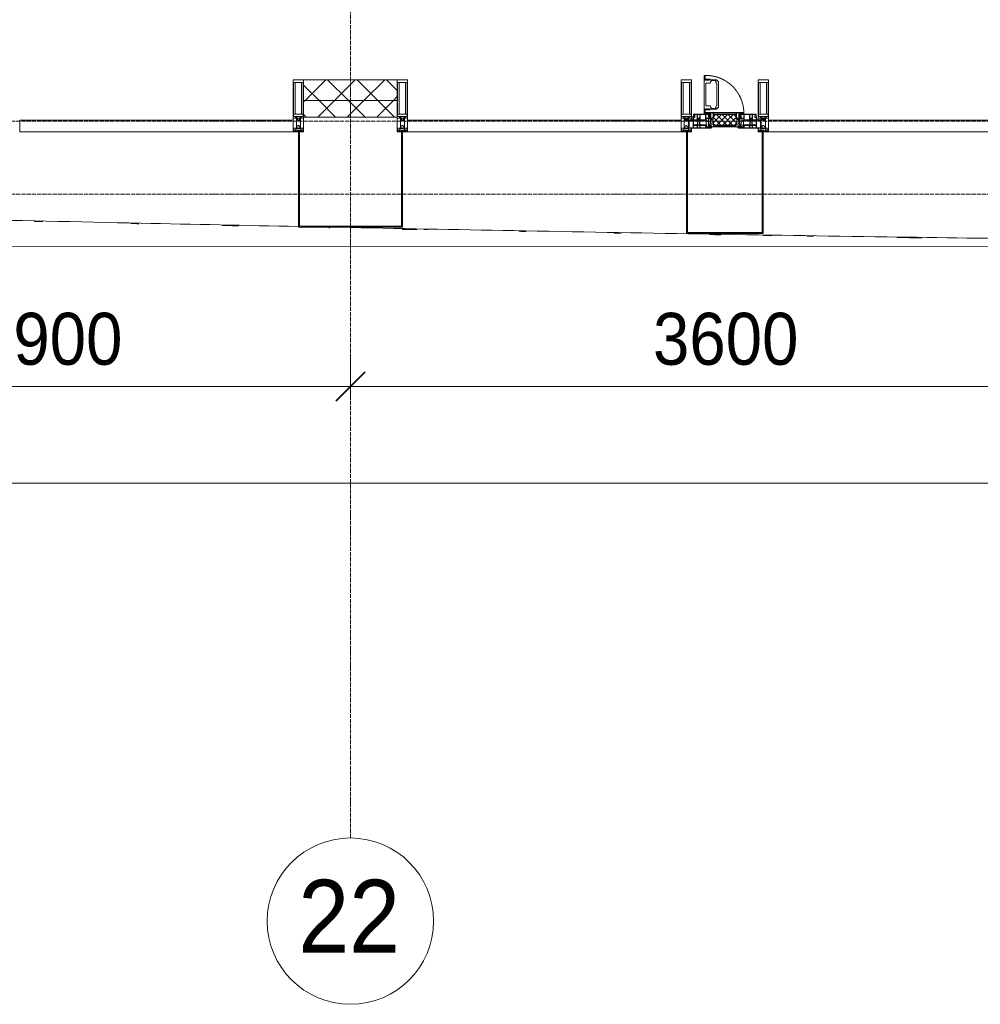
# Model space of a CAD drawing. Header units: millimetres. Extents: x 5617 to 109486, y 7718 to 230949.
# Tile 14 of 55: x 41940 to 46558, y 55653 to 60389. Entities that reach past the tile are written whole.
import ezdxf

# ---------------------------------------------------------------- set-up
doc = ezdxf.new("R2010")
doc.units = ezdxf.units.MM
for name, pattern in [('-D1-02х01', [3, 2, -1]), ('ADSK_Линия сетки', [25, 20, -2.5, 0, -2.5]), ('Линия сетки', [25, 20, -2.5, 0, -2.5])]:
    doc.linetypes.add(name, pattern=pattern)
for name, color, linetype, lineweight in [('Импосты витража', 7, 'Continuous', 18), ('Колонны', 7, 'Continuous', 18), ('Окна', 7, 'Continuous', 18), ('Оси', 7, 'Continuous', 9), ('Панели витража', 7, 'Continuous', 18), ('Размеры', 7, 'Continuous', 9), ('Размеры-100', 7, 'Continuous', 9), ('Стены разрез', 7, 'Continuous', 40), ('Стены штриховка', 7, 'Continuous', 40), ('Форма', 7, 'Continuous', 18), ('Формообразующий элемент-перекрытие', 7, 'Continuous', 18), ('Элементы узлов', 7, 'Continuous', 18)]:
    doc.layers.add(name, color=color, linetype=linetype, lineweight=lineweight)
doc.styles.add('Arial', font='arial.ttf', dxfattribs={"width": 0.9, "height": 250})
doc.styles.add('Arial_1', font='arial.ttf', dxfattribs={"width": 0.9, "height": 350})
doc.dimstyles.new('Основной_2_5_мм', dxfattribs={"dimscale": 304.8, "dimtxt": 255.06485, "dimasz": 0.463911, "dimexe": 0.492126, "dimexo": 0.492126, "dimgap": 0.098425, "dimtad": 1, "dimdec": 0, "dimdsep": 46, "dimtxsty": 'Arial', "dimblk1": 'OBLIQUE', "dimblk2": 'OBLIQUE', "dimsah": 1, "dimcen": 0.09, "dimdle": 0.492126, "dimazin": 2, "dimtfac": 1, "dimtdec": 4, "dimtix": 1, "dimtmove": 0, "dimatfit": 3, "dimfxl": 1, "dimtvp": 1, "dimtolj": 1, "dimtzin": 0, "dimlwd": 20, "dimlwe": 20, "dimarcsym": 2})
pattern_1 = [(45, (0, 0), (-70.71068, 70.71068), []), (135, (0, 0), (-70.71068, -70.71068), [])]

# ---------------------------------------------------------------- blocks, each defined once
blk = doc.blocks.new('System Panel - A_PAN_Glass-6437755-МКСС_K3_L23__76_050_')
at = {"layer": 'Панели витража', "color": 254, "lineweight": 5, "true_color": 0xcccccc}
for p, q in [((657.5, 0), (-657.5, 0)), ((-657.5, 0), (-657.5, -55)), ((657.5, -55), (657.5, 0)), ((-657.5, -55), (657.5, -55))]:
    blk.add_line(p, q, dxfattribs=at)
blk = doc.blocks.new('Rectangular Mullion - 50Wx250H-2623690-МКСС_K3_L23__76_050_')
at = {"layer": 'Элементы узлов', "color": 254, "lineweight": 5, "true_color": 0xcccccc}
for p, q in [((-25, 65.2), (-25, 250)), ((-25, 250), (0, 250)), ((-23, 237.3), (0, 237.3)), ((-23, 237.3), (-23, 73.6)), ((-14.9, 84), (-14.9, 237.3)), ((25, 250), (0, 250)), ((23, 237.3), (0, 237.3)), ((14.9, 84), (14.9, 237.3)), ((23, 237.3), (23, 73.6)), ((25, 65.2), (25, 250)), ((-14, 65.2), (-25, 65.2)), ((0, 84), (-23, 84)), ((-0.5, 73.6), (-23, 73.6)), ((-14, 71.3), (-14, 65.2)), ((-10, 71.3), (-14, 71.3)), ((-10, 53), (-10, 71.3)), ((-8.7, 53), (-10, 53)), ((-10, 53), (-10, 17)), ((-8.7, 53), (-7, 54.7)), ((-7, 65.2), (-5.9, 67.3)), ((-7, 65.2), (-7, 54.7)), ((-4.1, 67.3), (-5.9, 67.3)), ((-4.1, 67.3), (-2.9, 65.1)), ((-2.9, 65.1), (-2.9, 54.6)), ((-1.3, 53), (-2.9, 54.6)), ((0, 53), (-1.3, 53)), ((0, 84), (23, 84)), ((0, 53), (1.3, 53)), ((0.5, 73.6), (23, 73.6)), ((1.3, 53), (2.9, 54.6)), ((4.1, 67.3), (2.9, 65.1)), ((2.9, 65.1), (2.9, 54.6)), ((4.1, 67.3), (5.9, 67.3)), ((7, 65.2), (5.9, 67.3)), ((7, 65.2), (7, 54.7)), ((8.7, 53), (7, 54.7)), ((8.7, 53), (10, 53)), ((10, 71.3), (14, 71.3)), ((10, 53), (10, 71.3)), ((10, 53), (10, 17)), ((14, 71.3), (14, 65.2)), ((14, 65.2), (25, 65.2)), ((-23.8, 14.6), (-25, 14.2)), ((-25, 0), (-25, 14.2)), ((-22.3, 17), (-23.8, 17)), ((-23.8, 17), (-23.8, 14.6)), ((-22.5, 10.6), (-23.8, 14.6)), ((-22.5, 10.6), (-23.7, 9.9)), ((-23.7, 1.3), (-23.7, 9.9)), ((-23.7, 1.3), (-11.8, 1.3)), ((-23.2, 10.2), (-22.5, 8)), ((-22.5, 8), (-22.5, 4.5)), ((-21.3, 4.5), (-22.5, 4.5)), ((-22.3, 17), (-22.3, 16)), ((-22.3, 16), (-21.3, 16)), ((-19, 17.6), (-21.3, 16)), ((-21.3, 4.5), (-21.3, 6.5)), ((-21.3, 6.5), (-14.2, 6.5)), ((-18.4, 16.6), (-19, 17.6)), ((-7.4, 16.6), (-18.4, 16.6)), ((-14.2, 6.5), (-14.2, 4.5)), ((-13.2, 4.5), (-14.2, 4.5)), ((-13.2, 4.5), (-12.2, 7.2)), ((-12.7, 7.6), (-11.3, 11.4)), ((-12.7, 7.6), (-11.8, 6.9)), ((-12.2, 9), (-12.2, 14.8)), ((-12.2, 14.8), (0, 14.8)), ((-11.8, 1.3), (-11.8, 6.9)), ((-10.5, 11.2), (-11.3, 11.4)), ((-10.5, 1.5), (-10.5, 11.2)), ((-4.8, 1.5), (-10.5, 1.5)), ((-10, 17), (-7.5, 17)), ((-8.5, 23), (-1.5, 30)), ((-8.5, 18.5), (-8.5, 23)), ((-7.5, 18.5), (-8.5, 18.5)), ((-7.5, 17), (-7.5, 18.5)), ((-7.4, 18), (-7.4, 16.6)), ((-2.6, 18), (-7.4, 18)), ((0, 8), (-4.8, 8)), ((-4.8, 1.5), (-4.8, 8)), ((-2.6, 18), (-2.6, 16.8)), ((-2.6, 16.8), (0, 16.8)), ((-1.5, 30), (0, 30)), ((1.5, 30), (0, 30)), ((2.6, 16.8), (0, 16.8)), ((0, 14.8), (0, 16.8)), ((0, 14.8), (0, 16.8)), ((12.2, 14.8), (0, 14.8)), ((0, 0), (0, 8)), ((0, 8), (4.8, 8)), ((0, 0), (0, 8)), ((8.5, 23), (1.5, 30)), ((2.6, 18), (2.6, 16.8)), ((2.6, 18), (7.4, 18)), ((4.8, 1.5), (4.8, 8)), ((4.8, 1.5), (10.5, 1.5)), ((7.4, 18), (7.4, 16.6)), ((7.4, 16.6), (18.4, 16.6)), ((7.5, 18.5), (8.5, 18.5)), ((7.5, 17), (7.5, 18.5)), ((10, 17), (7.5, 17)), ((8.5, 18.5), (8.5, 23)), ((10.5, 11.2), (11.3, 11.4)), ((10.5, 1.5), (10.5, 11.2)), ((12.7, 7.6), (11.3, 11.4)), ((12.7, 7.6), (11.8, 6.9)), ((11.8, 1.3), (11.8, 6.9)), ((23.7, 1.3), (11.8, 1.3)), ((12.2, 9), (12.2, 14.8)), ((13.2, 4.5), (12.2, 7.2)), ((13.2, 4.5), (14.2, 4.5)), ((21.3, 6.5), (14.2, 6.5)), ((14.2, 6.5), (14.2, 4.5)), ((18.4, 16.6), (19, 17.6)), ((19, 17.6), (21.3, 16)), ((22.3, 16), (21.3, 16)), ((21.3, 4.5), (21.3, 6.5)), ((21.3, 4.5), (22.5, 4.5)), ((22.3, 17), (22.3, 16)), ((22.3, 17), (23.8, 17)), ((22.5, 10.6), (23.8, 14.6)), ((22.5, 10.6), (23.7, 9.9)), ((23.2, 10.2), (22.5, 8)), ((22.5, 8), (22.5, 4.5)), ((23.7, 1.3), (23.7, 9.9)), ((23.8, 17), (23.8, 14.6)), ((23.8, 14.6), (25, 14.2)), ((25, 0), (25, 14.2)), ((-25, 0), (0, 0)), ((25, 0), (0, 0))]:
    blk.add_line(p, q, dxfattribs=at)
for centre, start, end in [((-0.5, 73.1), 360, 90), ((0.5, 73.1), 90, 180)]:
    blk.add_arc(centre, 0.5, start, end, dxfattribs=at)
blk = doc.blocks.new('Rectangular Mullion - R_StandardFrame_50Wx250H-4641129-МКСС_K3_L23__76_050_')
at = {"layer": 'Импосты витража', "color": 254, "lineweight": 5, "true_color": 0xcccccc}
for p, q in [((-25, 0), (-25, 250)), ((-25, 250), (25, 250)), ((25, 250), (25, 0)), ((0, 0), (-25, 0)), ((25, 0), (5, 0))]:
    blk.add_line(p, q, dxfattribs=at)
blk = doc.blocks.new('Rectangular Mullion - R_StandardFrame_50Wx250H-V33-МКСС_K3_L23__76_050_')
at = {"layer": 'Импосты витража', "color": 254, "lineweight": 5, "true_color": 0xcccccc}
for p, q in [((-25, 0), (-25, 250)), ((-25, 250), (25, 250)), ((25, 250), (25, 0)), ((-5, 0), (-25, 0)), ((25, 0), (0, 0))]:
    blk.add_line(p, q, dxfattribs=at)
blk = doc.blocks.new('A_PAN_Створка - 383мм 7_1-V42-МКСС_K3_L23__76_050_')
at = {"layer": 'Панели витража', "lineweight": 5, "true_color": 0xcccccc}
h = blk.add_hatch(dxfattribs=at)
h.set_pattern_fill('FP_11', color=254, style=0, pattern_type=2)
h.set_pattern_definition([(225, (91750, 59850), (14.1421356, -14.1421356), []), (315, (91750, 59850), (14.1421356, 14.1421356), [])])
h.paths.add_polyline_path([(31.6, -31.8), (-54.5, -31.8), (-54.9, -34.1), (-57.2, -36.4), (-57.2, -60.8), (-54.6, -63.4), (-53.6, -82.7), (54.6, -81.8), (54.6, -63.4), (57.2, -60.8), (57.2, -36.4), (54.9, -34.1), (54.5, -31.8)])
at = {"layer": 'Окна', "color": 254, "lineweight": 5, "true_color": 0xcccccc}
for p, q in [((-67.9, -17), (-171, -17)), ((-171, -17), (-171, -57)), ((-171, -18.5), (-153.5, -18.5)), ((-153.5, -18.5), (-152, -20)), ((-152, -20), (-152, -73.5)), ((-150.5, -17), (-150.5, -29.4)), ((-132.4, -18.6), (-150.5, -18.6)), ((-150.5, -29.4), (-132.4, -29.4)), ((-150.5, -33.6), (-150.5, -68)), ((-136.3, -33.6), (-150.5, -33.6)), ((-137.2, -31), (-135.8, -35)), ((-132.5, -31), (-137.2, -31)), ((-132.1, -36.8), (-135.8, -35)), ((-132.5, -31.9), (-133.4, -33.7)), ((-133.4, -33.7), (-130.1, -35.3)), ((-132.5, -31.9), (-132.5, -31)), ((-132.4, -29.4), (-132.4, -18.6)), ((-132.1, -49), (-132.1, -36.8)), ((-131, -18.2), (-131, -29.5)), ((-120.8, -18.2), (-131, -18.2)), ((-131, -29.5), (-120.8, -29.5)), ((-131, -30.9), (-131, -33)), ((-120.8, -30.9), (-131, -30.9)), ((-129.4, -34.6), (-131, -33)), ((-130.1, -35.3), (-129.4, -34.6)), ((-130.1, -35.3), (-130.1, -50.4)), ((-122.4, -34.6), (-120.8, -33)), ((-121.7, -35.3), (-122.4, -34.6)), ((-118.4, -33.7), (-121.7, -35.3)), ((-121.7, -35.3), (-121.7, -50.4)), ((-120.8, -18.2), (-120.8, -29.5)), ((-120.8, -30.9), (-120.8, -33)), ((-119.7, -36.8), (-115.9, -35)), ((-119.7, -49), (-119.7, -36.8)), ((-119.3, -18.6), (-92.5, -18.6)), ((-119.3, -29.4), (-119.3, -18.6)), ((-92.5, -29.4), (-119.3, -29.4)), ((-119.3, -31), (-114.6, -31)), ((-119.3, -31.9), (-119.3, -31)), ((-119.3, -31.9), (-118.4, -33.7)), ((-114.6, -31), (-115.9, -35)), ((-94.1, -33.5), (-115.4, -33.5)), ((-89.9, -35.1), (-94.1, -33.5)), ((-92.5, -18.6), (-92.5, -29.4)), ((-90.8, -18.5), (-90.8, -29.4)), ((-87.3, -18.5), (-90.8, -18.5)), ((-90.8, -29.4), (-85.9, -29.4)), ((-89.9, -32.5), (-89.9, -35.1)), ((-85.9, -32.5), (-89.9, -32.5)), ((-89.9, -35.1), (-89.9, -50.9)), ((-87.3, -20.4), (-87.3, -18.5)), ((-87.3, -20.4), (-87.3, -21.9)), ((-84.8, -20.4), (-87.3, -20.4)), ((-87.3, -21.9), (-85.9, -21.9)), ((-85.9, -18.2), (-85.9, -20.4)), ((-75.9, -18.2), (-85.9, -18.2)), ((-85.9, -21.9), (-85.9, -29.4)), ((-85.9, -29.4), (-85.9, -32.5)), ((-85.9, -53.5), (-78, -45.6)), ((-83.4, -20.4), (-84.8, -20.4)), ((-70, -33.8), (-83.4, -20.4)), ((-78, -84), (-78, -23.5)), ((-78, -23.5), (-67.9, -23.5)), ((-78, -36.8), (-70, -36.8)), ((-78, -45.6), (-78, -36.8)), ((-75.9, -21.5), (-75.9, -18.2)), ((-75.9, -21.5), (-75.9, -23.5)), ((-74.9, -21.5), (-75.9, -21.5)), ((-75.9, -23.5), (-73, -23.5)), ((-74.9, -17.9), (-74.9, -21.5)), ((-68.9, -17.9), (-74.9, -17.9)), ((-67.2, -29.3), (-73, -23.5)), ((-61.4, -23.5), (-70, -32.1)), ((-70, -32.1), (-70, -62.5)), ((-70, -36.8), (-70, -33.8)), ((-68.9, -21.5), (-68.9, -17.9)), ((-67.9, -21.5), (-68.9, -21.5)), ((-61.4, -23.5), (-67.9, -17)), ((-67.9, -17), (-67.9, -23.5)), ((-67.9, -21.5), (-67.9, -23.5)), ((-67.9, -23.5), (-64.6, -26.8)), ((-67.9, -23.5), (-64.6, -26.8)), ((-64.6, -26.8), (-67.2, -29.3)), ((-64.6, -26.8), (-61.4, -23.5)), ((61.4, -23.5), (-61.4, -23.5)), ((67.9, -17), (61.4, -23.5)), ((70, -32.1), (61.4, -23.5)), ((61.4, -23.5), (64.6, -26.8)), ((67.9, -23.5), (64.6, -26.8)), ((64.6, -26.8), (67.9, -23.5)), ((64.6, -26.8), (67.2, -29.3)), ((67.2, -29.3), (73, -23.5)), ((67.9, -23.5), (67.9, -17)), ((171, -17), (67.9, -17)), ((67.9, -21.5), (67.9, -23.5)), ((67.9, -21.5), (68.9, -21.5)), ((67.9, -23.5), (78, -23.5)), ((68.9, -17.9), (74.9, -17.9)), ((68.9, -21.5), (68.9, -17.9)), ((70, -33.8), (83.4, -20.4)), ((70, -62.5), (70, -32.1)), ((70, -36.8), (70, -33.8)), ((78, -36.8), (70, -36.8)), ((75.9, -23.5), (73, -23.5)), ((74.9, -17.9), (74.9, -21.5)), ((74.9, -21.5), (75.9, -21.5)), ((75.9, -18.2), (85.9, -18.2)), ((75.9, -21.5), (75.9, -18.2)), ((75.9, -21.5), (75.9, -23.5)), ((78, -23.5), (78, -84)), ((78, -45.6), (78, -36.8)), ((85.9, -53.5), (78, -45.6)), ((83.4, -20.4), (84.8, -20.4)), ((84.8, -20.4), (87.3, -20.4)), ((85.9, -18.2), (85.9, -20.4)), ((85.9, -21.9), (85.9, -29.4)), ((87.3, -21.9), (85.9, -21.9)), ((85.9, -29.4), (85.9, -32.5)), ((90.8, -29.4), (85.9, -29.4)), ((85.9, -32.5), (89.9, -32.5)), ((87.3, -18.5), (90.8, -18.5)), ((87.3, -20.4), (87.3, -18.5)), ((87.3, -20.4), (87.3, -21.9)), ((89.9, -32.5), (89.9, -35.1)), ((89.9, -35.1), (94.1, -33.5)), ((89.9, -35.1), (89.9, -50.9)), ((90.8, -18.5), (90.8, -29.4)), ((92.5, -18.6), (92.5, -29.4)), ((119.3, -18.6), (92.5, -18.6)), ((92.5, -29.4), (119.3, -29.4)), ((94.1, -33.5), (115.4, -33.5)), ((114.6, -31), (115.9, -35)), ((119.3, -31), (114.6, -31)), ((119.7, -36.8), (115.9, -35)), ((119.3, -31.9), (118.4, -33.7)), ((118.4, -33.7), (121.7, -35.3)), ((119.3, -29.4), (119.3, -18.6)), ((119.3, -31.9), (119.3, -31)), ((119.7, -49), (119.7, -36.8)), ((120.8, -18.2), (120.8, -29.5)), ((120.8, -18.2), (131, -18.2)), ((131, -29.5), (120.8, -29.5)), ((120.8, -30.9), (120.8, -33)), ((120.8, -30.9), (131, -30.9)), ((122.4, -34.6), (120.8, -33)), ((121.7, -35.3), (122.4, -34.6)), ((121.7, -35.3), (121.7, -50.4)), ((129.4, -34.6), (131, -33)), ((130.1, -35.3), (129.4, -34.6)), ((133.4, -33.7), (130.1, -35.3)), ((130.1, -35.3), (130.1, -50.4)), ((131, -18.2), (131, -29.5)), ((131, -30.9), (131, -33)), ((132.1, -36.8), (135.8, -35)), ((132.1, -49), (132.1, -36.8)), ((132.4, -18.6), (150.5, -18.6)), ((132.4, -29.4), (132.4, -18.6)), ((150.5, -29.4), (132.4, -29.4)), ((132.5, -31), (137.2, -31)), ((132.5, -31.9), (132.5, -31)), ((132.5, -31.9), (133.4, -33.7)), ((137.2, -31), (135.8, -35)), ((136.3, -33.6), (150.5, -33.6)), ((150.5, -17), (150.5, -29.4)), ((150.5, -33.6), (150.5, -68)), ((153.5, -18.5), (152, -20)), ((152, -20), (152, -73.5)), ((171, -18.5), (153.5, -18.5)), ((171, -57), (171, -17)), ((-171, -55.5), (-152, -55.5)), ((-171, -57), (-156, -57)), ((-153, -60), (-153, -73.5)), ((-153, -73.5), (-150, -73.5)), ((-136.4, -52.4), (-150.5, -52.4)), ((-150.5, -56.6), (-132.4, -56.6)), ((-150.5, -68), (-143.5, -68)), ((-150.5, -69.5), (-150.5, -73.5)), ((-145, -69.5), (-150.5, -69.5)), ((-150, -73.5), (-150, -84)), ((-150, -84), (-78, -84)), ((-148.5, -81), (-148.5, -82.5)), ((-143.5, -81), (-148.5, -81)), ((-148.5, -82.5), (-132.4, -82.5)), ((-145, -69.5), (-145, -79.5)), ((-143.5, -68), (-143.5, -81)), ((-137.2, -54.8), (-135.8, -50.8)), ((-132.5, -54.8), (-137.2, -54.8)), ((-132.1, -49), (-135.8, -50.8)), ((-133.4, -52), (-130.1, -50.4)), ((-132.5, -53.8), (-133.4, -52)), ((-132.5, -53.8), (-132.5, -54.8)), ((-132.4, -56.6), (-132.4, -82.5)), ((-129.4, -51.1), (-131, -52.7)), ((-131, -55.1), (-131, -52.7)), ((-120.8, -55.1), (-131, -55.1)), ((-131, -56.5), (-131, -62.6)), ((-131, -56.5), (-120.8, -56.5)), ((-120.8, -62.6), (-131, -62.6)), ((-131, -64.6), (-120.8, -64.6)), ((-131, -82.5), (-131, -64.6)), ((-131, -82.5), (-120.8, -82.5)), ((-130.1, -50.4), (-129.4, -51.1)), ((-121.7, -50.4), (-122.4, -51.1)), ((-122.4, -51.1), (-120.8, -52.7)), ((-118.4, -52), (-121.7, -50.4)), ((-120.8, -55.1), (-120.8, -52.7)), ((-120.8, -56.5), (-120.8, -62.6)), ((-120.8, -82.5), (-120.8, -64.6)), ((-119.7, -49), (-115.9, -50.8)), ((-119.3, -53.8), (-118.4, -52)), ((-119.3, -53.8), (-119.3, -54.8)), ((-119.3, -54.8), (-114.6, -54.8)), ((-119.3, -56.6), (-119.3, -82.5)), ((-92.5, -56.6), (-119.3, -56.6)), ((-119.3, -82.5), (-92.5, -82.5)), ((-114.6, -54.8), (-115.9, -50.8)), ((-94.1, -52.5), (-115.3, -52.5)), ((-89.9, -50.9), (-94.1, -52.5)), ((-92.5, -56.6), (-92.5, -82.5)), ((-73.9, -87.5), (-91.5, -87.5)), ((-91.5, -87.5), (-91.5, -92)), ((-91.5, -92), (91.5, -92)), ((-90.8, -56.6), (-85.9, -56.6)), ((-90.8, -62.7), (-90.8, -56.6)), ((-80.4, -62.7), (-90.8, -62.7)), ((-90.8, -64.6), (-90.8, -82.5)), ((-80.1, -64.6), (-90.8, -64.6)), ((-90.8, -82.5), (-79.5, -82.5)), ((-89.9, -52.2), (-89.9, -50.9)), ((-89.9, -52.2), (-88.6, -53.5)), ((-85.9, -53.5), (-88.6, -53.5)), ((-85.9, -56.6), (-85.9, -53.5)), ((-78, -84), (-85, -84)), ((-85, -84), (-85, -87.5)), ((-85, -87.5), (-78, -87.5)), ((-80.4, -61.1), (-80.4, -62.7)), ((-78, -61.1), (-80.4, -61.1)), ((-80.1, -66.1), (-80.1, -64.6)), ((-78, -66.1), (-80.1, -66.1)), ((-79.5, -80.6), (-78, -80.6)), ((-79.5, -82.5), (-79.5, -80.6)), ((-78, -66.1), (-78, -61.1)), ((-78, -87.5), (-78, -84)), ((-70, -62.5), (-73.9, -62.5)), ((-73.9, -62.5), (-73.9, -87.5)), ((73.9, -62.5), (70, -62.5)), ((73.9, -87.5), (73.9, -62.5)), ((91.5, -87.5), (73.9, -87.5)), ((78, -61.1), (80.4, -61.1)), ((78, -66.1), (78, -61.1)), ((78, -66.1), (80.1, -66.1)), ((79.5, -80.6), (78, -80.6)), ((78, -87.5), (78, -84)), ((78, -84), (85, -84)), ((78, -84), (150, -84)), ((85, -87.5), (78, -87.5)), ((79.5, -82.5), (79.5, -80.6)), ((90.8, -82.5), (79.5, -82.5)), ((80.1, -64.6), (90.8, -64.6)), ((80.1, -66.1), (80.1, -64.6)), ((80.4, -61.1), (80.4, -62.7)), ((80.4, -62.7), (90.8, -62.7)), ((85, -84), (85, -87.5)), ((85.9, -53.5), (88.6, -53.5)), ((85.9, -56.6), (85.9, -53.5)), ((90.8, -56.6), (85.9, -56.6)), ((89.9, -52.2), (88.6, -53.5)), ((89.9, -50.9), (94.1, -52.5)), ((89.9, -52.2), (89.9, -50.9)), ((90.8, -62.7), (90.8, -56.6)), ((90.8, -64.6), (90.8, -82.5)), ((91.5, -92), (91.5, -87.5)), ((92.5, -56.6), (119.3, -56.6)), ((92.5, -56.6), (92.5, -82.5)), ((119.3, -82.5), (92.5, -82.5)), ((94.1, -52.5), (115.3, -52.5)), ((114.6, -54.8), (115.9, -50.8)), ((119.3, -54.8), (114.6, -54.8)), ((119.7, -49), (115.9, -50.8)), ((118.4, -52), (121.7, -50.4)), ((119.3, -53.8), (118.4, -52)), ((119.3, -53.8), (119.3, -54.8)), ((119.3, -56.6), (119.3, -82.5)), ((122.4, -51.1), (120.8, -52.7)), ((120.8, -55.1), (120.8, -52.7)), ((120.8, -55.1), (131, -55.1)), ((120.8, -56.5), (120.8, -62.6)), ((131, -56.5), (120.8, -56.5)), ((120.8, -62.6), (131, -62.6)), ((120.8, -82.5), (120.8, -64.6)), ((131, -64.6), (120.8, -64.6)), ((131, -82.5), (120.8, -82.5)), ((121.7, -50.4), (122.4, -51.1)), ((130.1, -50.4), (129.4, -51.1)), ((129.4, -51.1), (131, -52.7)), ((133.4, -52), (130.1, -50.4)), ((131, -55.1), (131, -52.7)), ((131, -56.5), (131, -62.6)), ((131, -82.5), (131, -64.6)), ((132.1, -49), (135.8, -50.8)), ((150.5, -56.6), (132.4, -56.6)), ((132.4, -56.6), (132.4, -82.5)), ((148.5, -82.5), (132.4, -82.5)), ((132.5, -53.8), (133.4, -52)), ((132.5, -53.8), (132.5, -54.8)), ((132.5, -54.8), (137.2, -54.8)), ((137.2, -54.8), (135.8, -50.8)), ((136.4, -52.4), (150.5, -52.4)), ((143.5, -68), (143.5, -81)), ((150.5, -68), (143.5, -68)), ((143.5, -81), (148.5, -81)), ((145, -69.5), (150.5, -69.5)), ((145, -69.5), (145, -79.5)), ((148.5, -81), (148.5, -82.5)), ((150, -84), (150, -73.5)), ((150, -73.5), (153, -73.5)), ((150.5, -69.5), (150.5, -73.5)), ((171, -55.5), (152, -55.5)), ((153, -73.5), (153, -60)), ((156, -57), (171, -57))]:
    blk.add_line(p, q, dxfattribs=at)
at = {"layer": 'Окна', "color": 7, "lineweight": 5, "true_color": 0xf4f4f4}
for p, q in [((95.1, -87.5), (95.1, -105.1)), ((99.6, -87.5), (95.1, -87.5)), ((99.6, -270.5), (99.6, -87.5)), ((39.7, -109), (31.1, -117.6)), ((31.1, -117.6), (31.1, -240.4)), ((41.4, -123.8), (39.1, -124.2)), ((39.1, -179), (39.1, -124.2)), ((70.1, -109), (39.7, -109)), ((41.4, -123.8), (43.5, -121.7)), ((45, -113.3), (42.3, -118.2)), ((42.3, -118.2), (43.5, -121.7)), ((45.9, -111.2), (45, -113.3)), ((63.3, -111.2), (45.9, -111.2)), ((64.1, -113), (63.3, -111.2)), ((64.1, -113), (66.7, -117)), ((66.7, -117), (68.6, -118.3)), ((68.6, -118.3), (68.6, -121.6)), ((68.6, -121.6), (71.1, -124.1)), ((70.1, -105.1), (70.1, -109)), ((95.1, -105.1), (70.1, -105.1)), ((71.1, -124.1), (89.5, -124.1)), ((74.1, -109.6), (74.1, -105.1)), ((89.1, -109.6), (74.1, -109.6)), ((89.1, -105.1), (89.1, -109.6)), ((89.5, -124.1), (90.6, -125.2)), ((90.6, -125.2), (90.6, -232.8)), ((93.1, -109.6), (93.1, -105.1)), ((97.9, -109.6), (93.1, -109.6)), ((97.9, -95.6), (95.1, -95.6)), ((97.9, -95.6), (97.9, -109.6)), ((39.1, -179), (39.1, -233.8)), ((41.4, -234.2), (39.1, -233.8)), ((41.4, -234.2), (43.5, -236.3)), ((42.3, -239.8), (43.5, -236.3)), ((68.6, -236.4), (71.1, -233.9)), ((68.6, -239.7), (68.6, -236.4)), ((71.1, -233.9), (89.5, -233.9)), ((89.5, -233.9), (90.6, -232.8)), ((39.7, -249), (31.1, -240.4)), ((70.1, -249), (39.7, -249)), ((45, -244.7), (42.3, -239.8)), ((45.9, -246.8), (45, -244.7)), ((63.3, -246.8), (45.9, -246.8)), ((64.1, -245), (63.3, -246.8)), ((64.1, -245), (66.7, -241)), ((66.7, -241), (68.6, -239.7)), ((70.1, -252.9), (70.1, -249)), ((95.1, -252.9), (70.1, -252.9)), ((74.1, -248.4), (74.1, -252.9)), ((89.1, -248.4), (74.1, -248.4)), ((89.1, -252.9), (89.1, -248.4)), ((93.1, -248.4), (93.1, -252.9)), ((97.9, -248.4), (93.1, -248.4)), ((95.1, -270.5), (95.1, -252.9)), ((97.9, -262.4), (95.1, -262.4)), ((99.6, -270.5), (95.1, -270.5)), ((97.9, -262.4), (97.9, -248.4))]:
    blk.add_line(p, q, dxfattribs=at)
at = {"layer": 'Окна', "color": 254, "lineweight": 5, "true_color": 0xcccccc}
for centre, start, end in [((-156, -60), 0, 90), ((156, -60), 90, 180)]:
    blk.add_arc(centre, 3, start, end, dxfattribs=at)
at = {"layer": 'Окна', "color": 254, "linetype": '-D1-02х01', "lineweight": 5, "true_color": 0xcccccc}
blk.add_arc((91.4, -87.5), 183, 181.4091, 271.1445, dxfattribs=at)
at = {"layer": 'Элементы узлов', "color": 254, "lineweight": 5, "true_color": 0xcccccc}
for p, q in [((-70, -32.1), (-61.4, -23.5)), ((-70, -62.5), (-70, -32.1)), ((-67.8, -38.3), (-65.7, -37.4)), ((-67.8, -55.7), (-67.8, -38.3)), ((-65.7, -37.4), (-60.8, -34.7)), ((61.4, -23.5), (-61.4, -23.5)), ((-60.8, -34.7), (-57.3, -35.9)), ((-55.2, -33.8), (-57.3, -35.9)), ((-54.9, -34.1), (-57.2, -36.4)), ((-57.2, -36.4), (-57.2, -60.8)), ((-55.2, -33.8), (-54.8, -31.5)), ((-54.9, -25.8), (-53.9, -24.8)), ((-54.9, -29.5), (-54.9, -25.8)), ((-53.9, -30.5), (-54.9, -29.5)), ((-54.5, -31.8), (-54.9, -34.1)), ((0, -31.5), (-54.8, -31.5)), ((54.5, -31.8), (-54.5, -31.8)), ((-53.9, -24.8), (53.9, -24.8)), ((53.9, -30.5), (-53.9, -30.5)), ((0, -31.5), (54.8, -31.5)), ((54.9, -25.8), (53.9, -24.8)), ((53.9, -30.5), (54.9, -29.5)), ((54.9, -34.1), (54.5, -31.8)), ((55.2, -33.8), (54.8, -31.5)), ((54.9, -29.5), (54.9, -25.8)), ((57.2, -36.4), (54.9, -34.1)), ((55.2, -33.8), (57.3, -35.9)), ((57.2, -60.8), (57.2, -36.4)), ((60.8, -34.7), (57.3, -35.9)), ((65.7, -37.4), (60.8, -34.7)), ((70, -32.1), (61.4, -23.5)), ((67.8, -38.3), (65.7, -37.4)), ((67.8, -55.7), (67.8, -38.3)), ((70, -62.5), (70, -32.1)), ((-91.5, -87.5), (-73.9, -87.5)), ((-91.5, -92), (-91.5, -87.5)), ((-91.5, -92), (91.5, -92)), ((-83.4, -90.3), (-83.4, -87.5)), ((-83.4, -90.3), (-69.4, -90.3)), ((-73.9, -62.5), (-70, -62.5)), ((-73.9, -87.5), (-73.9, -62.5)), ((-69.4, -66.5), (-73.9, -66.5)), ((-73.9, -81.5), (-69.4, -81.5)), ((-69.4, -85.5), (-73.9, -85.5)), ((-69.4, -81.5), (-69.4, -66.5)), ((-69.4, -90.3), (-69.4, -85.5)), ((-61.7, -62.5), (-67.9, -62.5)), ((-67.9, -62.5), (-67.9, -89.3)), ((-67.9, -89.3), (-66.9, -90.3)), ((-66, -56.5), (-67.8, -55.7)), ((-66.9, -90.3), (-57.4, -90.3)), ((-66, -56.5), (-62, -59.1)), ((-62, -59.1), (-60.7, -61)), ((-61.7, -64.9), (-61.7, -62.5)), ((-60.1, -67.7), (-61.7, -64.9)), ((-60.7, -61), (-57.4, -61)), ((-56.4, -67.7), (-60.1, -67.7)), ((-57.4, -61), (-54.9, -63.5)), ((-57.4, -90.3), (-56.4, -89.4)), ((-57.2, -60.8), (-54.6, -63.4)), ((-56.4, -89.4), (-56.4, -67.7)), ((-54.9, -63.5), (-54.9, -81.9)), ((-54.9, -81.9), (-53.8, -83)), ((-54.9, -85.6), (-53.9, -84.6)), ((-54.9, -89.3), (-54.9, -85.6)), ((-53.9, -90.3), (-54.9, -89.3)), ((-54.6, -63.4), (-54.6, -81.8)), ((-54.6, -81.8), (-53.6, -82.7)), ((-53.9, -84.6), (53.9, -84.6)), ((53.9, -90.3), (-53.9, -90.3)), ((53.8, -83), (-53.8, -83)), ((-53.6, -82.7), (53.6, -82.7)), ((53.6, -82.7), (54.6, -81.8)), ((54.9, -81.9), (53.8, -83)), ((54.9, -85.6), (53.9, -84.6)), ((53.9, -90.3), (54.9, -89.3)), ((54.6, -63.4), (57.2, -60.8)), ((54.6, -81.8), (54.6, -63.4)), ((57.4, -61), (54.9, -63.5)), ((54.9, -63.5), (54.9, -81.9)), ((54.9, -89.3), (54.9, -85.6)), ((56.4, -67.7), (60.1, -67.7)), ((56.4, -89.4), (56.4, -67.7)), ((57.4, -90.3), (56.4, -89.4)), ((60.7, -61), (57.4, -61)), ((66.9, -90.3), (57.4, -90.3)), ((60.1, -67.7), (61.7, -64.9)), ((62, -59.1), (60.7, -61)), ((61.7, -62.5), (67.9, -62.5)), ((61.7, -64.9), (61.7, -62.5)), ((66, -56.5), (62, -59.1)), ((66, -56.5), (67.8, -55.7)), ((67.9, -89.3), (66.9, -90.3)), ((67.9, -62.5), (67.9, -89.3)), ((69.4, -66.5), (73.9, -66.5)), ((69.4, -81.5), (69.4, -66.5)), ((73.9, -81.5), (69.4, -81.5)), ((69.4, -85.5), (73.9, -85.5)), ((69.4, -90.3), (69.4, -85.5)), ((83.4, -90.3), (69.4, -90.3)), ((73.9, -62.5), (70, -62.5)), ((73.9, -87.5), (73.9, -62.5)), ((91.5, -87.5), (73.9, -87.5)), ((83.4, -90.3), (83.4, -87.5)), ((91.5, -92), (91.5, -87.5))]:
    blk.add_line(p, q, dxfattribs=at)
blk = doc.blocks.new('Rectangular Mullion - R_StandardFrame_50Wx250H-V34-МКСС_K3_L23__76_050_')
at = {"layer": 'Импосты витража', "color": 254, "lineweight": 5, "true_color": 0xcccccc}
for p, q in [((-25, 0), (-25, 250)), ((-25, 250), (25, 250)), ((25, 250), (25, 57)), ((0, 0), (-25, 0)), ((25, 0), (5, 0)), ((25, 17), (25, 0))]:
    blk.add_line(p, q, dxfattribs=at)
blk = doc.blocks.new('Rectangular Mullion - R_StandardFrame_50Wx250H-V35-МКСС_K3_L23__76_050_')
at = {"layer": 'Импосты витража', "color": 254, "lineweight": 5, "true_color": 0xcccccc}
for p, q in [((-25, 57), (-25, 250)), ((-25, 250), (25, 250)), ((25, 250), (25, 0)), ((-25, 0), (-25, 17)), ((-5, 0), (-25, 0)), ((25, 0), (0, 0))]:
    blk.add_line(p, q, dxfattribs=at)
blk = doc.blocks.new('A_SLK_PAN_Type1 - Прямой тип панели-5878326-МКСС_K3_L23__76_050_')
at = {"layer": 'Колонны', "color": 254, "lineweight": 5, "true_color": 0xcccccc}
for p, q in [((-180, 0), (-185, 0)), ((-185, 0), (-185, -490)), ((-180, -485), (-180, 0)), ((180, 0), (180, -485)), ((185, 0), (180, 0)), ((185, -490), (185, 0)), ((-185, -490), (185, -490)), ((180, -485), (-180, -485))]:
    blk.add_line(p, q, dxfattribs=at)
blk = doc.blocks.new('A_SLK_PAN_Type1 - Прямой тип панели-5878331-МКСС_K3_L23__76_050_')
at = {"layer": 'Колонны', "color": 254, "lineweight": 5, "true_color": 0xcccccc}
for p, q in [((-245, 0), (-250, 0)), ((-250, 0), (-250, -460)), ((-245, -455), (-245, 0)), ((245, 0), (245, -455)), ((250, 0), (245, 0)), ((250, -460), (250, 0)), ((-250, -460), (250, -460)), ((245, -455), (-245, -455))]:
    blk.add_line(p, q, dxfattribs=at)
blk = doc.blocks.new('A_OGR_PAN_Отлив - A_OGR_PAN_Отлив-5711203-МКСС_K3_L23__76_050_')
at = {"layer": 'Колонны', "color": 254, "lineweight": 5, "true_color": 0xcccccc}
for q in [(-682.5, -468.3), (-612.2, -470)]:
    blk.add_line((-682.5, -470), q, dxfattribs=at)
blk = doc.blocks.new('A_OGR_PAN_Отлив - A_OGR_PAN_Отлив-5711212-МКСС_K3_L23__76_050_')
at = {"layer": 'Колонны', "color": 254, "lineweight": 5, "true_color": 0xcccccc}
blk.add_line((-682.5, -500), (-639.1, -500), dxfattribs=at)
blk = doc.blocks.new('135_SLK_K3_AR_FCD_rvt-1-МКСС_K3_L23__76_050_')
at = {"layer": 'Стены разрез', "lineweight": 5, "true_color": 0xcccccc}
h = blk.add_hatch(dxfattribs=at)
h.set_pattern_fill('FP_5', color=254, style=0, pattern_type=2)
h.set_pattern_definition(pattern_1)
h.paths.add_polyline_path([(90175, 60000), (90175, 60100), (89725, 60100), (89725, 60000)])
h = blk.add_hatch(dxfattribs=at)
h.set_pattern_fill('FP_5', color=254, style=0, pattern_type=2)
h.set_pattern_definition(pattern_1)
h.paths.add_polyline_path([(90175, 59920), (90175, 60000), (89725, 60000), (89725, 59920)])
at = {"layer": 'Стены разрез', "color": 254, "lineweight": 9, "true_color": 0xcccccc}
for p, q in [((90175, 60100), (89725, 60100)), ((89725, 60100), (89725, 59920)), ((90175, 59920), (90175, 60100)), ((89725, 59920), (90175, 59920))]:
    blk.add_line(p, q, dxfattribs=at)
at = {"layer": 'Стены штриховка', "color": 254, "lineweight": 9, "true_color": 0xcccccc}
blk.add_line((89725, 60000), (90175, 60000), dxfattribs=at)
at = {"layer": 'Форма', "color": 254, "lineweight": 5, "true_color": 0xcccccc, "flags": 128}
blk.add_lwpolyline([(86061.9, 59298.7), (98142, 59297.5), (98294.2, 59297.5)], dxfattribs=at)
at = {"layer": 'Форма', "color": 254, "lineweight": 9, "true_color": 0xcccccc}
for points, knots in [([(88032.7, 59430), (88336.1, 59423), (88891.9, 59410.7), (89447.7, 59399.1), (89700, 59393.9)], [-0.72031429, -0.72031429, -0.72031429, -0.72031429, -0.7, -0.68310814, -0.68310814, -0.68310814, -0.68310814]), ([(89896.8, 59390), (90176.4, 59384.4), (91053.5, 59367.6), (92187.9, 59348.5), (93042.8, 59336.5), (93300, 59333.1)], [-0.67871746, -0.67871746, -0.67871746, -0.67871746, -0.66, -0.62, -0.60278137, -0.60278137, -0.60278137, -0.60278137])]:
    blk.add_open_spline(points, degree=3, knots=knots, dxfattribs=at)
at = {"layer": 'Формообразующий элемент-перекрытие', "color": 254, "lineweight": 5, "true_color": 0xcccccc}
for points in [[(88470.4, 59417.4), (88456.9, 59417.7), (88443.3, 59418), (88429.8, 59418.3)], [(88933.3, 59407.3), (88920.2, 59407.5), (88907.1, 59407.8), (88894, 59408.1)], [(89411.3, 59397.2), (89385.3, 59397.7), (89359.2, 59398.2), (89333.1, 59398.8)], [(89850.8, 59388.2), (89848.6, 59388.2), (89846.4, 59388.3), (89844.2, 59388.3)], [(90321, 59379), (90315.2, 59379.1), (90309.3, 59379.2), (90303.5, 59379.4)], [(90794.8, 59370.2), (90783.2, 59370.4), (90771.6, 59370.6), (90760.1, 59370.8)], [(91251, 59362.1), (91240.1, 59362.2), (91229.2, 59362.4), (91218.3, 59362.6)], [(91730.8, 59354), (91712.7, 59354.3), (91694.5, 59354.6), (91676.3, 59354.9)], [(92696.4, 59339.1), (92657.3, 59339.7), (92618.2, 59340.3), (92579.2, 59340.8)]]:
    blk.add_open_spline(points, degree=3, dxfattribs=at)
blk.add_open_spline([(92177.8, 59346.9), (92172, 59346.9), (92160.6, 59347.1), (92149.2, 59347.3), (92143.6, 59347.4)], degree=3, knots=[0.6246063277, 0.6246063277, 0.6246063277, 0.6246063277, 0.625, 0.6253751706, 0.6253751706, 0.6253751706, 0.6253751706], dxfattribs=at)
at = {"layer": 'Импосты витража', "color": 254, "lineweight": 5, "true_color": 0xcccccc, "extrusion": (0, 0, -1)}
for name, p in [('Rectangular Mullion - 50Wx250H-2623690-МКСС_K3_L23__76_050_', (-89700, 59850)), ('Rectangular Mullion - R_StandardFrame_50Wx250H-V33-МКСС_K3_L23__76_050_', (-89700, 59850)), ('Rectangular Mullion - 50Wx250H-2623690-МКСС_K3_L23__76_050_', (-90200, 59850)), ('Rectangular Mullion - R_StandardFrame_50Wx250H-4641129-МКСС_K3_L23__76_050_', (-90200, 59850)), ('Rectangular Mullion - 50Wx250H-2623690-МКСС_K3_L23__76_050_', (-91565, 59850)), ('Rectangular Mullion - R_StandardFrame_50Wx250H-V35-МКСС_K3_L23__76_050_', (-91565, 59850)), ('Rectangular Mullion - 50Wx250H-2623690-МКСС_K3_L23__76_050_', (-91935, 59850)), ('Rectangular Mullion - R_StandardFrame_50Wx250H-V34-МКСС_K3_L23__76_050_', (-91935, 59850))]:
    blk.add_blockref(name, p, dxfattribs=at)
at = {"layer": 'Колонны', "color": 254, "lineweight": 5, "true_color": 0xcccccc}
for name, p in [('A_SLK_PAN_Type1 - Прямой тип панели-5878331-МКСС_K3_L23__76_050_', (89950, 59850)), ('A_SLK_PAN_Type1 - Прямой тип панели-5878326-МКСС_K3_L23__76_050_', (91750, 59850)), ('A_OGR_PAN_Отлив - A_OGR_PAN_Отлив-5711203-МКСС_K3_L23__76_050_', (90882.5, 59850)), ('A_OGR_PAN_Отлив - A_OGR_PAN_Отлив-5711212-МКСС_K3_L23__76_050_', (92617.5, 59850))]:
    blk.add_blockref(name, p, dxfattribs=at)
at = {"layer": 'Панели витража', "color": 254, "lineweight": 5, "true_color": 0xcccccc, "rotation": 180}
for name, p in [('A_PAN_Створка - 383мм 7_1-V42-МКСС_K3_L23__76_050_', (91750, 59850)), ('System Panel - A_PAN_Glass-6437755-МКСС_K3_L23__76_050_', (89017.5, 59850)), ('System Panel - A_PAN_Glass-6437755-МКСС_K3_L23__76_050_', (90882.5, 59850)), ('System Panel - A_PAN_Glass-6437755-МКСС_K3_L23__76_050_', (92617.5, 59850))]:
    blk.add_blockref(name, p, dxfattribs=at)
blk = doc.blocks.new('Ось сетки - Круг_Ø8 мм-6577-МКСС_K3_L23__76_050_')
at = {"layer": 'Оси', "lineweight": 20}
for start, end in [(360, 180), (180, 360)]:
    blk.add_arc((0, 0), 4, start, end, dxfattribs=at)
blk = doc.blocks.new('DIMBLOCK13-МКСС_K3_L23__76_050_')
at = {"layer": 'Размеры-100', "lineweight": 20, "transparency": 16777216}
for p, q in [((40630.1, 58624.2), (40630.1, 58774.2)), ((43530.1, 58624.2), (43530.1, 58774.2)), ((40630.1, 58624.2), (43530.1, 58624.2)), ((40630.1, 58624.2), (40630.1, 58574.1)), ((43530.1, 58624.2), (43530.1, 58574.1))]:
    blk.add_line(p, q, dxfattribs=at)
at = {"layer": 'Размеры-100', "lineweight": 40, "transparency": 16777216}
for p, q in [((40630.1, 58624.2), (40700.8, 58694.9)), ((43530.1, 58624.2), (43600.8, 58694.9)), ((40630.1, 58624.2), (40559.4, 58553.5)), ((43530.1, 58624.2), (43459.4, 58553.5))]:
    blk.add_line(p, q, dxfattribs=at)
at = {"layer": 'Размеры-100', "color": 0, "lineweight": 20, "transparency": 16777216, "insert": (41734.8, 58978.7), "char_height": 250, "width": 828.765, "attachment_point": 1, "line_spacing_factor": 0.941778, "style": 'Arial'}
blk.add_mtext('2900', dxfattribs=at)
blk = doc.blocks.new('_Oblique')
at = {"color": 0, "linetype": 'ByBlock', "lineweight": -2}
blk.add_line((-0.5, -0.5), (0.5, 0.5), dxfattribs=at)
blk = doc.blocks.new('DIMBLOCK14-МКСС_K3_L23__76_050_')
at = {"layer": 'Размеры-100', "lineweight": 20, "transparency": 16777216}
for p, q in [((43530.1, 58624.2), (43530.1, 58774.2)), ((47130.1, 58624.2), (47130.1, 58774.2)), ((43530.1, 58624.2), (47130.1, 58624.2)), ((43530.1, 58624.2), (43530.1, 58574.1)), ((47130.1, 58624.2), (47130.1, 58574.1))]:
    blk.add_line(p, q, dxfattribs=at)
at = {"layer": 'Размеры-100', "lineweight": 40, "transparency": 16777216}
for p, q in [((43530.1, 58624.2), (43600.8, 58694.9)), ((47130.1, 58624.2), (47200.8, 58694.9)), ((43530.1, 58624.2), (43459.4, 58553.5)), ((47130.1, 58624.2), (47059.4, 58553.5))]:
    blk.add_line(p, q, dxfattribs=at)
at = {"layer": 'Размеры-100', "color": 0, "lineweight": 20, "transparency": 16777216, "insert": (44984.8, 58978.7), "char_height": 250, "width": 828.765, "attachment_point": 1, "line_spacing_factor": 0.941778, "style": 'Arial'}
blk.add_mtext('3600', dxfattribs=at)
blk = doc.blocks.new('DIMBLOCK25-МКСС_K3_L23__76_050_')
at = {"layer": 'Размеры-100', "lineweight": 20, "transparency": 16777216}
for p, q in [((29130.1, 58159.5), (29130.1, 58309.5)), ((73030.1, 58159.5), (73030.1, 58309.5)), ((28980.1, 58159.5), (73180.1, 58159.5)), ((29130.1, 58159.5), (29130.1, 58109.5)), ((73030.1, 58159.5), (73030.1, 58109.5))]:
    blk.add_line(p, q, dxfattribs=at)
at = {"layer": 'Размеры-100', "lineweight": 40, "transparency": 16777216}
for p, q in [((29130.1, 58159.5), (29200.8, 58230.2)), ((73030.1, 58159.5), (73100.8, 58230.2)), ((29130.1, 58159.5), (29059.4, 58088.8)), ((73030.1, 58159.5), (72959.4, 58088.8))]:
    blk.add_line(p, q, dxfattribs=at)
at = {"layer": 'Размеры-100', "color": 0, "lineweight": 20, "transparency": 16777216, "insert": (50648.4, 58514.1), "char_height": 250, "width": 1035.956, "attachment_point": 1, "line_spacing_factor": 0.941778, "style": 'Arial'}
blk.add_mtext('43900', dxfattribs=at)

msp = doc.modelspace()

# ---------------------------------------------------------------- linework, layer by layer
at = {"layer": 'Оси', "linetype": 'Линия сетки'}
msp.add_line((43530.1, 56452.5), (43530.1, 77595), dxfattribs=at)
at = {"layer": 'Оси', "linetype": 'ADSK_Линия сетки'}
for p, q in [((75100.1, 59900), (27103.1, 59900)), ((75100.1, 59550), (25833.1, 59550))]:
    msp.add_line(p, q, dxfattribs=at)

# ---------------------------------------------------------------- block references
at = {"lineweight": 5}
msp.add_blockref('135_SLK_K3_AR_FCD_rvt-1-МКСС_K3_L23__76_050_', (-46419.9, 0), dxfattribs=at)
at = {"layer": 'Оси', "lineweight": 20, "xscale": 99.99999999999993, "yscale": 99.99999999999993, "zscale": 99.99999999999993}
msp.add_blockref('Ось сетки - Круг_Ø8 мм-6577-МКСС_K3_L23__76_050_', (43530.1, 56052.5), dxfattribs=at)

# ---------------------------------------------------------------- texts
at = {"layer": 'Оси', "insert": (43279.5, 56251.5), "char_height": 350, "width": 606.076, "attachment_point": 1, "style": 'Arial_1'}
msp.add_mtext('22', dxfattribs=at)

# ---------------------------------------------------------------- dimensions: what is measured, and where the dimension line sits
at = {"layer": 'Размеры', "lineweight": 20}
for base, p1, p2, override, picture, middle in [((43530.1, 58624.2), (40630.1, 58724.1), (43530.1, 58724.1), {"dimpost": '<>', "dimfxl": 2900}, 'DIMBLOCK13-МКСС_K3_L23__76_050_', (42080.1, 58781.8)), ((47130.1, 58624.2), (43530.1, 58724.1), (47130.1, 58724.1), {"dimpost": '<>', "dimfxl": 3600}, 'DIMBLOCK14-МКСС_K3_L23__76_050_', (45330.1, 58781.9)), ((73030.1, 58159.5), (29130.1, 58259.5), (73030.1, 58259.5), {"dimpost": '<>', "dimfxl": 43900}, 'DIMBLOCK25-МКСС_K3_L23__76_050_', (51080.1, 58317.2))]:
    dim = msp.add_linear_dim(base=base, p1=p1, p2=p2, dimstyle='Основной_2_5_мм', override=override, dxfattribs=at)
    dim.commit()
    dim.dimension.update_dxf_attribs({"geometry": picture, "text_midpoint": middle})

doc.saveas('drawing.dxf')
